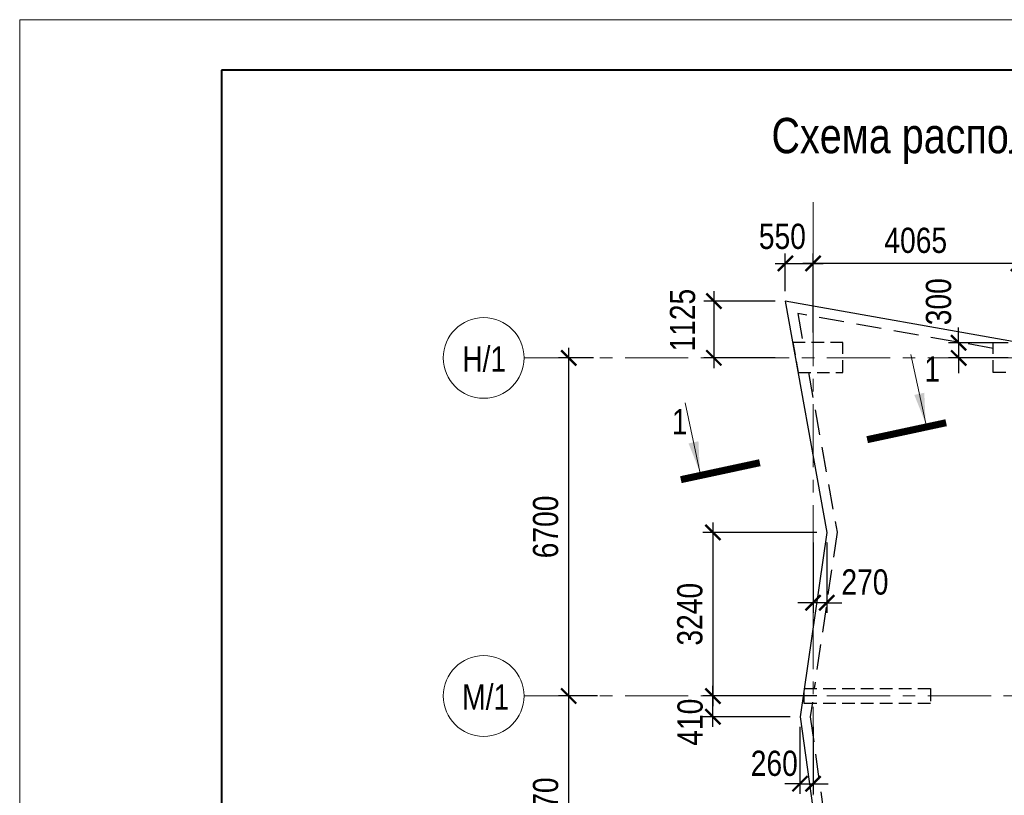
# Model space of a CAD drawing. Header units: inches. Extents: x -7207481 to -7082011, y 6155852 to 6369793.
# Tile 17 of 24: x -7168381 to -7148878, y 6354422 to 6369793. Entities that reach past the tile are written whole.
import ezdxf
from ezdxf.enums import TextEntityAlignment as Align

# ---------------------------------------------------------------- set-up
doc = ezdxf.new("R2010")
doc.units = ezdxf.units.IN
doc.header["$LTSCALE"] = 1000
doc.header["$MEASUREMENT"] = 0
doc.linetypes.add('CENTER', pattern=[2, 1.25, -0.25, 0.25, -0.25])
doc.linetypes.add('HIDDEN', pattern=[0.375, 0.25, -0.125])
for name, color, linetype, lineweight in [('СК-043-С-ПИЛОНЫ', 5, 'HIDDEN', 25), ('СК-050-П(литы перекрытия)', 3, 'Continuous', 30), ('СК-052-П-БАЛКИ', 1, 'HIDDEN', 30), ('СК-100-О(си)', 7, 'CENTER', 15), ('СК-110-О-РАЗМЕРЫ', 7, 'Continuous', 15), ('СК-200-Р(амка)', 7, 'Continuous', 40), ('СК-210-Р-РАМКА ЛИНИИ ТОНКИЕ', 7, 'Continuous', 15), ('СК-220-Р-РАМКА ТЕКСТ', 7, 'Continuous', 15), ('СК-300-Р(азмеры)_ПЛИТЫ', 7, 'Continuous', 20), ('СК-400-Т(екст)', 7, 'Continuous', 20), ('СК-500-С(ечения)', 5, 'Continuous', 40)]:
    doc.layers.add(name, color=color, linetype=linetype, lineweight=lineweight)
doc.styles.add('ARIAL_annotative', font='arial.ttf', dxfattribs={"width": 0.8, "height": 2.5})
doc.styles.add('RUSS', font='arial.ttf', dxfattribs={"width": 0.8})
doc.dimstyles.new('100-200', dxfattribs={"dimscale": 0, "dimtxt": 500, "dimasz": 300, "dimexe": 200, "dimexo": 200, "dimgap": 200, "dimtad": 1, "dimdec": 0, "dimzin": 0, "dimdsep": 46, "dimtxsty": 'RUSS', "dimblk": 'ARCHTICK', "dimcen": 0.096, "dimdle": 200, "dimclrd": 7, "dimclre": 7, "dimclrt": 256, "dimadec": 0, "dimazin": 0, "dimtfac": 1, "dimtdec": 0, "dimtmove": 2, "dimatfit": 3, "dimldrblk": 'OBLIQUE', "dimfxl": 1, "dimtolj": 1, "dimtzin": 0, "dimarcsym": 0})

# ---------------------------------------------------------------- blocks, each defined once
blk = doc.blocks.new('Сечение')
at = {"layer": 'СК-500-С(ечения)', "linetype": 'Continuous', "lineweight": 15, "ltscale": 100}
blk.add_line((-200, -35), (-200, -735), dxfattribs=at)
at = {"layer": 'СК-500-С(ечения)', "linetype": 'Continuous', "ltscale": 100, "const_width": 70}
blk.add_lwpolyline([(-400, 0), (400, 0)], dxfattribs=at)
at = {"layer": 'СК-500-С(ечения)', "linetype": 'Continuous', "ltscale": 100}
blk.add_solid([(-200, -35), (-250.3, -335.5), (-149.7, -335.5)], dxfattribs=at)
blk = doc.blocks.new('*U30')
at = {"layer": 'СК-400-Т(екст)', "ltscale": 100, "yscale": 0.01, "zscale": 0.01}
for p, xscale, rotation in [((0, -4), 0.01, 270.0000000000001), ((0, -22.874), -0.01, 270)]:
    blk.add_blockref('Сечение', p, dxfattribs=dict(at, xscale=xscale, rotation=rotation))
at = {"layer": 'СК-500-С(ечения)', "color": 0, "ltscale": 100, "style": 'ARIAL_annotative', "width": 0.8}
blk.add_attdef('НОМЕР_СЕЧЕНИЯ_1_1(НОМЕР_ЛИСТА)', text='', height=2.5, rotation=270, dxfattribs=at).set_placement((-6.74, -1.226), align=Align.RIGHT)
blk.add_attdef('НОМЕР_СЕЧЕНИЯ_2_1(НОМЕР_ЛИСТА)', text='', height=2.5, rotation=270, dxfattribs=at).set_placement((-7.48, -25.648), align=Align.BOTTOM_LEFT)
blk = doc.blocks.new('_ArchTick')
at = {"color": 0, "linetype": 'ByBlock', "const_width": 0.15}
blk.add_lwpolyline([(-0.5, -0.5), (0.5, 0.5)], dxfattribs=at)
blk = doc.blocks.new('*D114')
at = {"layer": 'Defpoints', "color": 0, "transparency": 16777216}
for p in [(-24962, 36840), (-24192, 36840), (-24520, 32370)]:
    blk.add_point(p, dxfattribs=at)
at = {"layer": 'СК-110-О-РАЗМЕРЫ', "color": 7, "lineweight": -2, "transparency": 16777216}
for p, q in [((-24962, 32170), (-24962, 37040)), ((-24392, 36840), (-25162, 36840)), ((-24720, 32370), (-25162, 32370))]:
    blk.add_line(p, q, dxfattribs=at)
at = {"layer": 'СК-110-О-РАЗМЕРЫ', "color": 7, "lineweight": -2, "transparency": 16777216, "xscale": 300, "yscale": 300, "zscale": 300}
for p, rotation in [((-24962, 36840), 90), ((-24962, 32370), 270)]:
    blk.add_blockref('_ArchTick', p, dxfattribs=dict(at, rotation=rotation))
at = {"layer": 'СК-110-О-РАЗМЕРЫ', "transparency": 16777216, "insert": (-25417, 34605), "char_height": 500, "attachment_point": 5, "rotation": 90, "style": 'RUSS'}
blk.add_mtext('\\A1;4470', dxfattribs=at)
blk = doc.blocks.new('_Oblique')
at = {"color": 0, "linetype": 'ByBlock', "lineweight": -2}
blk.add_line((-0.5, -0.5), (0.5, 0.5), dxfattribs=at)
blk = doc.blocks.new('*D115')
at = {"layer": 'Defpoints', "color": 0, "transparency": 16777216}
for p in [(-24962, 43540), (-24268, 43540), (-24494, 36840)]:
    blk.add_point(p, dxfattribs=at)
at = {"layer": 'СК-110-О-РАЗМЕРЫ', "color": 7, "lineweight": -2, "transparency": 16777216}
for p, q in [((-24962, 36640), (-24962, 43740)), ((-24468, 43540), (-25162, 43540)), ((-24694, 36840), (-25162, 36840))]:
    blk.add_line(p, q, dxfattribs=at)
at = {"layer": 'СК-110-О-РАЗМЕРЫ', "color": 7, "lineweight": -2, "transparency": 16777216, "xscale": 300, "yscale": 300, "zscale": 300}
for p, rotation in [((-24962, 43540), 90), ((-24962, 36840), 270)]:
    blk.add_blockref('_ArchTick', p, dxfattribs=dict(at, rotation=rotation))
at = {"layer": 'СК-110-О-РАЗМЕРЫ', "transparency": 16777216, "insert": (-25417, 40190), "char_height": 500, "attachment_point": 5, "rotation": 90, "style": 'RUSS'}
blk.add_mtext('\\A1;6700', dxfattribs=at)
blk = doc.blocks.new('*D65')
at = {"layer": 'Defpoints', "color": 0, "transparency": 16777216}
for p in [(-7153218, 6364216), (-7154631, 6363090), (-7153218, 6363090)]:
    blk.add_point(p, dxfattribs=at)
at = {"layer": 'СК-300-Р(азмеры)_ПЛИТЫ', "color": 7, "lineweight": -2, "transparency": 16777216}
for p, q in [((-7154631, 6364416), (-7154631, 6362890)), ((-7153418, 6364216), (-7154831, 6364216)), ((-7153418, 6363090), (-7154831, 6363090))]:
    blk.add_line(p, q, dxfattribs=at)
at = {"layer": 'СК-300-Р(азмеры)_ПЛИТЫ', "color": 7, "lineweight": -2, "transparency": 16777216, "xscale": 300, "yscale": 300, "zscale": 300}
for p, rotation in [((-7154631, 6364216), 90), ((-7154631, 6363090), 270)]:
    blk.add_blockref('_ArchTick', p, dxfattribs=dict(at, rotation=rotation))
at = {"layer": 'СК-300-Р(азмеры)_ПЛИТЫ', "transparency": 16777216, "insert": (-7155249, 6363838), "char_height": 500, "attachment_point": 5, "rotation": 90, "style": 'RUSS'}
blk.add_mtext('\\A1;1125', dxfattribs=at)
blk = doc.blocks.new('*D66')
at = {"layer": 'Defpoints', "color": 0, "transparency": 16777216}
for p in [(-7152666, 6364962), (-7153216, 6364215), (-7152666, 6364215)]:
    blk.add_point(p, dxfattribs=at)
at = {"layer": 'СК-300-Р(азмеры)_ПЛИТЫ', "color": 7, "lineweight": -2, "transparency": 16777216}
for p, q in [((-7153216, 6364415), (-7153216, 6365162)), ((-7152666, 6364415), (-7152666, 6365162)), ((-7153416, 6364962), (-7152466, 6364962))]:
    blk.add_line(p, q, dxfattribs=at)
at = {"layer": 'СК-300-Р(азмеры)_ПЛИТЫ', "color": 7, "lineweight": -2, "transparency": 16777216, "xscale": 300, "yscale": 300, "zscale": 300, "rotation": 180}
blk.add_blockref('_ArchTick', (-7153216, 6364962), dxfattribs=at)
at = {"layer": 'СК-300-Р(азмеры)_ПЛИТЫ', "color": 7, "lineweight": -2, "transparency": 16777216, "xscale": 300, "yscale": 300, "zscale": 300}
blk.add_blockref('_ArchTick', (-7152666, 6364962), dxfattribs=at)
at = {"layer": 'СК-300-Р(азмеры)_ПЛИТЫ', "transparency": 16777216, "insert": (-7153275, 6365496), "char_height": 500, "attachment_point": 5, "style": 'RUSS'}
blk.add_mtext('\\A1;550', dxfattribs=at)
blk = doc.blocks.new('*D67')
at = {"layer": 'Defpoints', "color": 0, "transparency": 16777216}
for p in [(-7148602, 6363391), (-7149783, 6363090), (-7148602, 6363090)]:
    blk.add_point(p, dxfattribs=at)
at = {"layer": 'СК-300-Р(азмеры)_ПЛИТЫ', "color": 7, "lineweight": -2, "transparency": 16777216}
for p, q in [((-7149783, 6363391), (-7149783, 6363691)), ((-7148802, 6363391), (-7149983, 6363391)), ((-7149783, 6363391), (-7149783, 6363090)), ((-7148802, 6363090), (-7149983, 6363090)), ((-7149783, 6363090), (-7149783, 6362790))]:
    blk.add_line(p, q, dxfattribs=at)
at = {"layer": 'СК-300-Р(азмеры)_ПЛИТЫ', "color": 7, "lineweight": -2, "transparency": 16777216, "xscale": 300, "yscale": 300, "zscale": 300}
for p, rotation in [((-7149783, 6363391), 270), ((-7149783, 6363090), 90)]:
    blk.add_blockref('_ArchTick', p, dxfattribs=dict(at, rotation=rotation))
at = {"layer": 'СК-300-Р(азмеры)_ПЛИТЫ', "transparency": 16777216, "insert": (-7150179, 6364203), "char_height": 500, "attachment_point": 5, "rotation": 90, "style": 'RUSS'}
blk.add_mtext('\\A1;300', dxfattribs=at)
blk = doc.blocks.new('*D68')
at = {"layer": 'Defpoints', "color": 0, "transparency": 16777216}
for p in [(-7152666, 6364962), (-7152666, 6363393), (-7148601, 6363393)]:
    blk.add_point(p, dxfattribs=at)
at = {"layer": 'СК-300-Р(азмеры)_ПЛИТЫ', "color": 7, "lineweight": -2, "transparency": 16777216}
for p, q in [((-7152666, 6363593), (-7152666, 6365162)), ((-7148601, 6363593), (-7148601, 6365162)), ((-7148401, 6364962), (-7152866, 6364962))]:
    blk.add_line(p, q, dxfattribs=at)
at = {"layer": 'СК-300-Р(азмеры)_ПЛИТЫ', "color": 7, "lineweight": -2, "transparency": 16777216, "xscale": 300, "yscale": 300, "zscale": 300, "rotation": 180}
blk.add_blockref('_ArchTick', (-7152666, 6364962), dxfattribs=at)
at = {"layer": 'СК-300-Р(азмеры)_ПЛИТЫ', "color": 7, "lineweight": -2, "transparency": 16777216, "xscale": 300, "yscale": 300, "zscale": 300}
blk.add_blockref('_ArchTick', (-7148601, 6364962), dxfattribs=at)
at = {"layer": 'СК-300-Р(азмеры)_ПЛИТЫ', "transparency": 16777216, "insert": (-7150633, 6365417), "char_height": 500, "attachment_point": 5, "style": 'RUSS'}
blk.add_mtext('\\A1;4065', dxfattribs=at)
blk = doc.blocks.new('*D152')
at = {"layer": 'Defpoints', "color": 0, "transparency": 16777216}
for p in [(-7154650, 6356390), (-7152924, 6356390), (-7152923, 6355980)]:
    blk.add_point(p, dxfattribs=at)
at = {"layer": 'СК-300-Р(азмеры)_ПЛИТЫ', "color": 7, "lineweight": -2, "transparency": 16777216}
for p, q in [((-7154650, 6355780), (-7154650, 6356590)), ((-7153124, 6356390), (-7154850, 6356390)), ((-7153123, 6355980), (-7154850, 6355980))]:
    blk.add_line(p, q, dxfattribs=at)
at = {"layer": 'СК-300-Р(азмеры)_ПЛИТЫ', "color": 7, "lineweight": -2, "transparency": 16777216, "xscale": 300, "yscale": 300, "zscale": 300}
for p, rotation in [((-7154650, 6356390), 90), ((-7154650, 6355980), 270)]:
    blk.add_blockref('_ArchTick', p, dxfattribs=dict(at, rotation=rotation))
at = {"layer": 'СК-300-Р(азмеры)_ПЛИТЫ', "transparency": 16777216, "insert": (-7155100, 6355871), "char_height": 500, "attachment_point": 5, "rotation": 90, "style": 'RUSS'}
blk.add_mtext('\\A1;410', dxfattribs=at)
blk = doc.blocks.new('*D153')
at = {"layer": 'Defpoints', "color": 0, "transparency": 16777216}
for p in [(-7152926, 6355979), (-7152666, 6355979), (-7152666, 6354651)]:
    blk.add_point(p, dxfattribs=at)
at = {"layer": 'СК-300-Р(азмеры)_ПЛИТЫ', "color": 7, "lineweight": -2, "transparency": 16777216}
for p, q in [((-7152926, 6355779), (-7152926, 6354451)), ((-7152666, 6355779), (-7152666, 6354451)), ((-7152926, 6354651), (-7153226, 6354651)), ((-7152926, 6354651), (-7152666, 6354651)), ((-7152666, 6354651), (-7152366, 6354651))]:
    blk.add_line(p, q, dxfattribs=at)
at = {"layer": 'СК-300-Р(азмеры)_ПЛИТЫ', "color": 7, "lineweight": -2, "transparency": 16777216, "xscale": 300, "yscale": 300, "zscale": 300}
blk.add_blockref('_ArchTick', (-7152926, 6354651), dxfattribs=at)
at = {"layer": 'СК-300-Р(азмеры)_ПЛИТЫ', "color": 7, "lineweight": -2, "transparency": 16777216, "xscale": 300, "yscale": 300, "zscale": 300, "rotation": 180}
blk.add_blockref('_ArchTick', (-7152666, 6354651), dxfattribs=at)
at = {"layer": 'СК-300-Р(азмеры)_ПЛИТЫ', "transparency": 16777216, "insert": (-7153435, 6355053), "char_height": 500, "attachment_point": 5, "style": 'RUSS'}
blk.add_mtext('\\A1;260', dxfattribs=at)
blk = doc.blocks.new('*D154')
at = {"layer": 'Defpoints', "color": 0, "transparency": 16777216}
for p in [(-7152394, 6359630), (-7154650, 6356390), (-7152394, 6356390)]:
    blk.add_point(p, dxfattribs=at)
at = {"layer": 'СК-300-Р(азмеры)_ПЛИТЫ', "color": 7, "lineweight": -2, "transparency": 16777216}
for p, q in [((-7154650, 6359830), (-7154650, 6356190)), ((-7152594, 6359630), (-7154850, 6359630)), ((-7152594, 6356390), (-7154850, 6356390))]:
    blk.add_line(p, q, dxfattribs=at)
at = {"layer": 'СК-300-Р(азмеры)_ПЛИТЫ', "color": 7, "lineweight": -2, "transparency": 16777216, "xscale": 300, "yscale": 300, "zscale": 300}
for p, rotation in [((-7154650, 6359630), 90), ((-7154650, 6356390), 270)]:
    blk.add_blockref('_ArchTick', p, dxfattribs=dict(at, rotation=rotation))
at = {"layer": 'СК-300-Р(азмеры)_ПЛИТЫ', "transparency": 16777216, "insert": (-7155105, 6358010), "char_height": 500, "attachment_point": 5, "rotation": 90, "style": 'RUSS'}
blk.add_mtext('\\A1;3240', dxfattribs=at)
blk = doc.blocks.new('*D155')
at = {"layer": 'Defpoints', "color": 0, "transparency": 16777216}
for p in [(-7152666, 6359632), (-7152396, 6359632), (-7152666, 6358239)]:
    blk.add_point(p, dxfattribs=at)
at = {"layer": 'СК-300-Р(азмеры)_ПЛИТЫ', "color": 7, "lineweight": -2, "transparency": 16777216}
for p, q in [((-7152666, 6359432), (-7152666, 6358039)), ((-7152396, 6359432), (-7152396, 6358039)), ((-7152666, 6358239), (-7152966, 6358239)), ((-7152396, 6358239), (-7152666, 6358239)), ((-7152396, 6358239), (-7152096, 6358239))]:
    blk.add_line(p, q, dxfattribs=at)
at = {"layer": 'СК-300-Р(азмеры)_ПЛИТЫ', "color": 7, "lineweight": -2, "transparency": 16777216, "xscale": 300, "yscale": 300, "zscale": 300}
blk.add_blockref('_ArchTick', (-7152666, 6358239), dxfattribs=at)
at = {"layer": 'СК-300-Р(азмеры)_ПЛИТЫ', "color": 7, "lineweight": -2, "transparency": 16777216, "xscale": 300, "yscale": 300, "zscale": 300, "rotation": 180}
blk.add_blockref('_ArchTick', (-7152396, 6358239), dxfattribs=at)
at = {"layer": 'СК-300-Р(азмеры)_ПЛИТЫ', "transparency": 16777216, "insert": (-7151639, 6358646), "char_height": 500, "attachment_point": 5, "style": 'RUSS'}
blk.add_mtext('\\A1;270', dxfattribs=at)
blk = doc.blocks.new('A$C18abd0ee-2эт')
at = {"layer": 'СК-043-С-ПИЛОНЫ'}
for points in [[(-20417.5, 43247.6), (-19528.4, 43247.6), (-19528.4, 43847.6), (-20519.7, 43847.6)], [(-16555.4, 43247.6), (-16555.4, 43847.6), (-15555.4, 43847.6), (-15555.4, 43247.6)], [(-17797, 36989.9), (-17797, 36689.9), (-20297, 36689.9), (-20297, 36989.9)]]:
    blk.add_lwpolyline(points, close=True, dxfattribs=at)
at = {"layer": 'СК-100-О(си)', "linetype": 'CENTER'}
for p, q in [((-20120.3, 46624.1), (-20120.3, -5440.4)), ((-25846, 43539.9), (3064.5, 43539.9)), ((-25846, 36839.9), (3064.5, 36839.9))]:
    blk.add_line(p, q, dxfattribs=at)
at = {"layer": 'СК-100-О(си)', "linetype": 'Continuous'}
for centre in [(-26646, 43539.9), (-26646, 36839.9)]:
    blk.add_circle(centre, 800, dxfattribs=at)
at = {"layer": 'СК-400-Т(екст)', "style": 'RUSS', "width": 0.8}
for s, p in [('Н/1', (-27070.6, 43267.5)), ('М/1', (-27071.6, 36567.5))]:
    blk.add_text(s, height=500, dxfattribs=at).set_placement(p)
at = {"layer": 'СК-110-О-РАЗМЕРЫ'}
for base, p1, p2, override, picture, middle in [((-24961.8, 43539.9), (-24493.9, 36839.9), (-24267.7, 43539.9), {"dimscale": 1, "dimtxsty": 'RUSS'}, '*D115', (-25417.1, 40189.9)), ((-24961.8, 36839.9), (-24519.6, 32369.8), (-24191.7, 36839.9), {"dimscale": 1}, '*D114', (-25417.1, 34604.9))]:
    dim = blk.add_linear_dim(base=base, p1=p1, p2=p2, angle=90, dimstyle='100-200', override=override, dxfattribs=at)
    dim.commit()
    dim.dimension.update_dxf_attribs({"geometry": picture, "text_midpoint": middle})

msp = doc.modelspace()

# ---------------------------------------------------------------- linework, layer by layer
at = {"layer": 'СК-050-П(литы перекрытия)'}
msp.add_lwpolyline([(-7135485.7, 6345455.2), (-7135485.7, 6345455.2), (-7132887.4, 6345455.2, 0.3746953), (-7132886.9, 6345455.6), (-7132491.3, 6348329.8), (-7133021.1, 6352178.4), (-7132491.3, 6356582.2), (-7133022.1, 6360032.8), (-7132201.7, 6364213.6), (-7136761.6, 6363392.7), (-7139721.6, 6363922.7), (-7142680.3, 6363392.7), (-7145641.6, 6363922.7), (-7148601.6, 6363392.7), (-7153217.5, 6364214.6), (-7152393.7, 6359632.2), (-7152924.2, 6355979.2), (-7152394.2, 6352179.8), (-7152924.3, 6348330.7), (-7152394.2, 6344480.1), (-7152924.1, 6340830.2), (-7152394.1, 6337180.2), (-7152924.1, 6333529.4), (-7152394, 6329879.5)], format="xyb", dxfattribs=at)
at = {"layer": 'СК-052-П-БАЛКИ', "ltscale": 2}
for points in [[(-7149100.8, 6363278.5), (-7152969.9, 6363967.4), (-7152867.5, 6363398)], [(-7152759.6, 6362798), (-7152191.1, 6359635.6), (-7152644.2, 6356540.3)], [(-7152680.5, 6356265.3), (-7152722.1, 6355978.7), (-7152192.3, 6352180), (-7152213.6, 6352025.5)]]:
    msp.add_lwpolyline(points, dxfattribs=at)
at = {"layer": 'СК-200-Р(амка)'}
for p, q in [((-7085381.5, 6368792.9), (-7164381.5, 6368792.9)), ((-7164381.5, 6368792.9), (-7164381.5, 6311392.9))]:
    msp.add_line(p, q, dxfattribs=at)
at = {"layer": 'СК-210-Р-РАМКА ЛИНИИ ТОНКИЕ'}
for p, q in [((-7168381.5, 6310392.9), (-7168381.5, 6369792.9)), ((-7168381.5, 6369792.9), (-7084381.5, 6369792.9))]:
    msp.add_line(p, q, dxfattribs=at)

# ---------------------------------------------------------------- block references
msp.add_blockref('A$C18abd0ee-2эт', (-7132545.3, 6319550.4))
at = {"layer": 'СК-500-С(ечения)'}
ref = msp.add_blockref('*U30', (-7155285.3, 6360677.2), dxfattribs=dict(at, xscale=-200, yscale=200, zscale=200, rotation=102.1213854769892))
ref.add_attrib('НОМЕР_СЕЧЕНИЯ_2_1(НОМЕР_ЛИСТА)', '1', dxfattribs={"color": 0, "ltscale": 100, "height": 500, "style": 'ARIAL_annotative', "width": 0.8}).set_placement((-7150306.3, 6362468.8), align=Align.BOTTOM_CENTER)
ref.add_attrib('НОМЕР_СЕЧЕНИЯ_1_1(НОМЕР_ЛИСТА)', '1', dxfattribs={"color": 0, "ltscale": 100, "height": 500, "style": 'ARIAL_annotative', "width": 0.8}).set_placement((-7155153.7, 6361576), align=Align.RIGHT)

# ---------------------------------------------------------------- texts
at = {"layer": 'СК-220-Р-РАМКА ТЕКСТ', "color": 7, "style": 'RUSS', "width": 0.8}
msp.add_text('Схема расположения плиты перекрытия над 2-м - 15-м этажами.', height=700, dxfattribs=at).set_placement((-7153490.2, 6367146.7))

# ---------------------------------------------------------------- dimensions: what is measured, and where the dimension line sits
at = {"layer": 'СК-300-Р(азмеры)_ПЛИТЫ'}
for base, p1, p2, picture, middle in [((-7152665.7, 6364961.8), (-7153215.5, 6364214.6), (-7152665.7, 6364214.6), '*D66', (-7153275, 6365496.3)), ((-7152665.7, 6358239.2), (-7152395.7, 6359632.2), (-7152665.7, 6359632.2), '*D155', (-7151638.8, 6358646)), ((-7152665.6619, 6354650.681), (-7152926.1549, 6355979.2445), (-7152665.6619, 6355979.2445), '*D153', (-7153434.7529, 6355052.7373))]:
    dim = msp.add_linear_dim(base=base, p1=p1, p2=p2, dimstyle='100-200', override={"dimscale": 1}, dxfattribs=at)
    dim.commit()
    dim.dimension.update_dxf_attribs({"geometry": picture, "text_midpoint": middle, "dimtype": 160})
dim = msp.add_linear_dim(base=(-7152665.7, 6364961.8), p1=(-7148600.6, 6363392.7), p2=(-7152665.7, 6363392.7), dimstyle='100-200', override={"dimscale": 1}, dxfattribs=at)
dim.commit()
dim.dimension.update_dxf_attribs({"geometry": '*D68', "text_midpoint": (-7150633.1, 6365417.1)})
for base, p1, p2, picture, middle in [((-7149783.3, 6363090.3), (-7148601.6, 6363390.7), (-7148601.6, 6363090.3), '*D67', (-7150179, 6364202.9)), ((-7154630.7, 6363090.3), (-7153217.5, 6364215.6), (-7153217.5, 6363090.3), '*D65', (-7155249.5, 6363838)), ((-7154650, 6356390.3), (-7152923.2, 6355980.2), (-7152924.2, 6356390.3), '*D152', (-7155100, 6355870.7))]:
    dim = msp.add_linear_dim(base=base, p1=p1, p2=p2, angle=90, dimstyle='100-200', override={"dimscale": 1}, dxfattribs=at)
    dim.commit()
    dim.dimension.update_dxf_attribs({"geometry": picture, "text_midpoint": middle, "dimtype": 160})
dim = msp.add_linear_dim(base=(-7154650, 6356390.3), p1=(-7152393.7, 6359630.2), p2=(-7152393.7, 6356390.3), angle=90, dimstyle='100-200', override={"dimscale": 1}, dxfattribs=at)
dim.commit()
dim.dimension.update_dxf_attribs({"geometry": '*D154', "text_midpoint": (-7155105.4, 6358010.3)})

doc.saveas('drawing.dxf')
